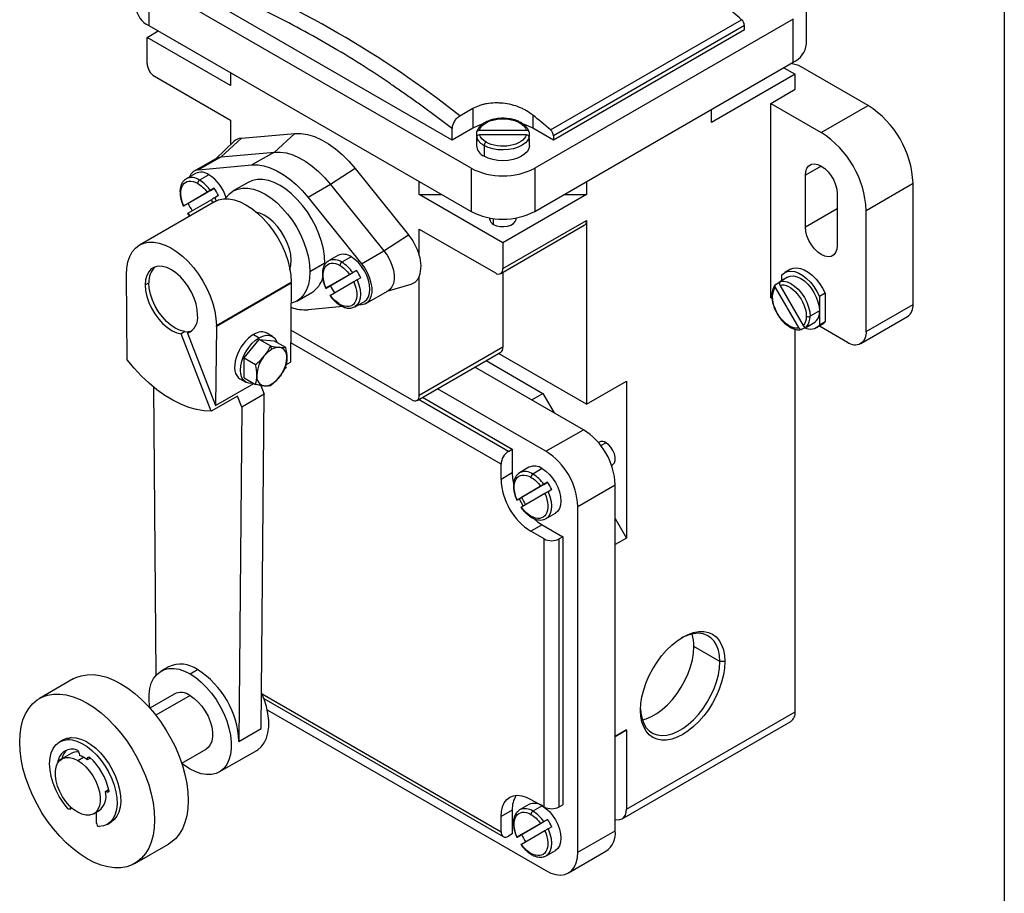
# Model space of a CAD drawing. Header units: millimetres. Extents: x 22 to 956, y 22 to 733.
# Tile 8 of 9: x 770 to 956, y 475 to 640. Entities that reach past the tile are written whole.
import ezdxf

# ---------------------------------------------------------------- set-up
doc = ezdxf.new("R2010")
doc.units = ezdxf.units.MM
doc.header["$LTSCALE"] = 3.5
doc.layers.add('TEXT', color=140, linetype='Continuous', lineweight=25)

msp = doc.modelspace()

# ---------------------------------------------------------------- linework, layer by layer
for p, q in [((855.012, 612.129), (794.2, 647.235)), ((794.2, 647.235), (794.2, 639.069)), ((851.476, 617.436), (803.393, 645.194)), ((918.312, 635.6), (918.312, 643.765)), ((915.823, 640.295), (867.032, 612.129)), ((870.026, 619.359), (906.088, 640.178)), ((915.823, 632.13), (915.823, 640.295)), ((793.847, 636.823), (795.969, 638.048)), ((794.2, 639.069), (855.012, 603.964)), ((906.63, 639.071), (870.568, 618.252)), ((906.63, 638.254), (870.568, 617.436)), ((906.63, 638.254), (906.63, 639.071)), ((793.847, 631.931), (793.847, 636.823)), ((809.625, 627.715), (793.847, 636.823)), ((799.805, 635.834), (799.857, 635.803)), ((799.857, 635.803), (799.857, 635.804)), ((799.857, 635.803), (799.911, 635.772)), ((867.032, 603.964), (915.823, 632.13)), ((809.625, 630.165), (809.625, 627.715)), ((914.054, 631.109), (916.176, 629.884)), ((916.883, 631.516), (915.397, 631.884)), ((929.965, 623.964), (916.883, 631.516)), ((795.261, 629.482), (809.625, 621.19)), ((916.176, 629.884), (900.398, 620.775)), ((910.112, 628.833), (910.218, 628.895)), ((916.176, 627.026), (916.176, 629.884)), ((911.58, 624.373), (916.176, 627.026)), ((852.89, 622.007), (855.365, 623.435)), ((855.365, 623.435), (855.365, 619.681)), ((900.398, 620.775), (900.398, 623.225)), ((911.58, 587.628), (911.58, 624.373)), ((911.58, 624.373), (921.126, 618.862)), ((921.126, 618.862), (929.965, 623.964)), ((809.625, 621.19), (809.625, 616.569)), ((866.679, 622.171), (866.679, 619.681)), ((855.365, 619.681), (851.476, 617.436)), ((851.476, 617.436), (851.476, 619.533)), ((856.594, 619.327), (865.45, 619.327)), ((870.568, 617.436), (866.679, 619.681)), ((810.255, 617.162), (806.82, 613.922)), ((811.648, 617.776), (807.812, 614.279)), ((811.648, 617.776), (821.725, 618.677)), ((821.725, 618.677), (817.888, 615.18)), ((856.022, 617.64), (856.022, 616.415)), ((856.086, 618.102), (856.086, 618.918)), ((856.086, 617.995), (856.086, 617.178)), ((865.45, 618.403), (856.594, 618.403)), ((865.958, 618.918), (865.958, 618.102)), ((865.958, 617.178), (865.958, 617.995)), ((866.022, 616.415), (866.022, 617.64)), ((870.568, 618.252), (870.568, 617.436)), ((857.486, 616.416), (857.486, 614.374)), ((807.007, 614.031), (802.764, 611.581)), ((807.812, 614.279), (803.57, 611.83)), ((807.812, 614.279), (817.888, 615.18)), ((817.888, 615.18), (813.646, 612.731)), ((803.57, 611.83), (813.646, 612.731)), ((833.144, 612.085), (828.495, 609.057)), ((833.144, 612.085), (843.221, 599.55)), ((855.012, 612.129), (855.012, 603.964)), ((867.032, 612.129), (867.032, 603.964)), ((921.127, 612.533), (918.121, 610.798)), ((803.014, 611.148), (801.247, 610.128)), ((805.514, 610.901), (803.746, 609.88)), ((918.121, 601), (918.121, 610.798)), ((806.521, 608.324), (801.586, 605.473)), ((805.814, 607.915), (806.521, 608.324)), ((812.95, 609.455), (810.121, 607.822)), ((828.495, 609.057), (824.252, 606.608)), ((828.495, 609.057), (838.571, 596.522)), ((845.244, 607.152), (845.244, 609.603)), ((876.8, 609.603), (876.8, 607.152)), ((929.611, 604.165), (938.45, 609.267)), ((938.45, 586.404), (938.45, 609.267)), ((800.779, 605.008), (805.207, 607.565)), ((806.007, 606.179), (801.579, 603.622)), ((806.007, 606.179), (806.222, 605.571)), ((807.321, 606.938), (806.614, 606.53)), ((806.614, 606.53), (806.863, 605.927)), ((824.252, 606.608), (834.329, 594.073)), ((861.022, 598.044), (845.244, 607.152)), ((845.244, 607.152), (849.488, 607.152)), ((876.8, 607.152), (861.022, 598.044)), ((872.556, 607.152), (876.8, 607.152)), ((924.131, 607.328), (924.131, 597.53)), ((806.586, 605.781), (792.444, 597.617)), ((800.701, 604.963), (800.75, 604.867)), ((801.586, 605.473), (800.879, 605.065)), ((924.131, 604.469), (918.121, 601)), ((929.611, 581.302), (929.611, 604.165)), ((802.004, 603.136), (801.579, 603.622)), ((858.522, 602.744), (858.522, 602.534)), ((859.254, 601.514), (859.254, 602.634)), ((861.022, 593.152), (876.8, 602.26)), ((863.522, 602.534), (863.522, 602.744)), ((876.8, 602.26), (876.8, 567.557)), ((845.244, 600.627), (859.608, 592.335)), ((845.244, 595.672), (845.244, 600.627)), ((860.608, 592.236), (876.386, 601.345)), ((838.571, 596.522), (843.221, 599.55)), ((861.022, 598.044), (861.022, 593.152)), ((829.884, 595.637), (828.117, 594.616)), ((832.384, 595.389), (830.616, 594.369)), ((834.329, 594.073), (838.571, 596.522)), ((827.434, 594.164), (824.606, 592.531)), ((827.432, 593.926), (827.434, 594.164)), ((915.298, 593.029), (914.237, 592.417)), ((790.097, 575.924), (789.958, 592.024)), ((827.649, 589.496), (832.077, 592.053)), ((833.391, 592.812), (828.456, 589.962)), ((832.684, 592.404), (833.391, 592.812)), ((834.191, 591.426), (833.484, 591.018)), ((845.244, 569.19), (845.244, 591.687)), ((861.022, 592.475), (861.022, 578.299)), ((914.109, 591.114), (913.401, 590.706)), ((914.737, 591.551), (913.677, 590.939)), ((913.701, 590.953), (913.701, 591.97)), ((793.493, 590.082), (794.2, 590.49)), ((806.928, 582.424), (821.07, 590.588)), ((821.07, 590.392), (806.928, 582.228)), ((821.07, 590.392), (820.94, 575.487)), ((827.571, 589.451), (827.62, 589.356)), ((828.456, 589.962), (827.749, 589.554)), ((832.877, 590.668), (828.449, 588.11)), ((839.189, 588.884), (843.713, 590.238)), ((916.93, 581.93), (912.501, 589.6)), ((912.601, 590.244), (913.309, 590.652)), ((913.301, 590.062), (917.73, 582.392)), ((822.12, 587.037), (824.949, 588.67)), ((835.134, 586.543), (839.377, 588.992)), ((911.58, 587.628), (911.829, 587.485)), ((921.833, 588.5), (920.772, 587.888)), ((920.772, 587.888), (920.772, 585.18)), ((921.833, 588.5), (921.833, 583.084)), ((830.802, 585.979), (824.252, 585.393)), ((832.849, 585.855), (833.116, 585.955)), ((833.116, 585.956), (832.893, 585.848)), ((833.116, 585.956), (834.884, 586.976)), ((834.329, 586.294), (833.589, 586.228)), ((929.611, 581.302), (938.45, 586.404)), ((920.772, 585.18), (919.005, 584.159)), ((920.772, 585.18), (920.772, 582.472)), ((928.576, 579.013), (937.414, 584.115)), ((806.928, 582.228), (806.798, 567.323)), ((918.244, 582.103), (917.537, 581.695)), ((918.337, 582.157), (919.044, 582.565)), ((918.676, 582.278), (919.737, 582.89)), ((920.237, 582.024), (921.297, 582.637)), ((920.762, 582.328), (926.076, 579.26)), ((921.833, 583.084), (920.772, 582.472)), ((800.987, 581.264), (800.28, 580.856)), ((805.955, 566.231), (800.28, 580.856)), ((802.212, 581.374), (801.505, 580.966)), ((801.505, 580.966), (806.798, 567.323)), ((802.278, 581.397), (802.212, 581.374)), ((813.95, 580.72), (815.008, 580.11)), ((817.508, 580.357), (816.44, 580.974)), ((843.83, 568.374), (820.993, 581.557)), ((916.176, 509.444), (916.176, 581.701)), ((812.18, 576.28), (815.008, 579.798)), ((817.141, 578.567), (815.008, 579.798)), ((815.008, 579.798), (817.837, 579.545)), ((817.393, 577.916), (817.141, 578.567)), ((817.837, 579.545), (819.969, 578.314)), ((860.668, 556.198), (820.972, 579.114)), ((861.022, 578.299), (845.244, 569.19)), ((812.18, 576.28), (814.312, 575.049)), ((812.18, 572.508), (812.18, 576.28)), ((844.83, 568.275), (860.608, 577.383)), ((876.8, 567.557), (860.193, 577.144)), ((820.097, 574.395), (819.801, 574.224)), ((819.995, 574.658), (820.097, 574.395)), ((820.067, 574.983), (820.94, 575.487)), ((876.225, 562.73), (855.725, 574.564)), ((857.849, 575.791), (868.578, 569.597)), ((812.18, 572.508), (814.312, 571.277)), ((795.584, 516.416), (795.116, 570.762)), ((806.798, 567.323), (813.98, 571.469)), ((811.39, 572.342), (812.508, 571.697)), ((815.32, 571.092), (815.963, 569.435)), ((817.141, 571.024), (817.393, 571.384)), ((876.8, 567.557), (884.356, 571.92)), ((884.356, 571.92), (884.356, 542.268)), ((810.904, 569.088), (805.955, 566.231)), ((811.72, 566.986), (810.904, 569.088)), ((815.963, 569.435), (811.72, 566.986)), ((815.413, 506.297), (815.963, 569.435)), ((845.825, 568.849), (862.79, 559.056)), ((869.154, 558.648), (848.654, 570.482)), ((866.454, 568.37), (868.578, 569.597)), ((868.578, 569.597), (870.702, 565.918)), ((811.72, 566.986), (811.171, 503.848)), ((862.083, 558.647), (845.118, 568.441)), ((869.154, 558.648), (876.225, 562.73)), ((879.218, 560.404), (879.037, 560.3)), ((879.498, 559.72), (880.467, 560.28)), ((862.083, 558.647), (862.79, 559.056)), ((862.79, 559.056), (862.79, 554.565)), ((860.668, 553.34), (860.668, 556.198)), ((881.537, 555.969), (881.717, 556.073)), ((862.79, 554.565), (860.668, 553.34)), ((864.179, 554.609), (863.978, 554.425)), ((865.947, 555.629), (864.179, 554.609)), ((868.447, 555.382), (866.679, 554.361)), ((863.711, 549.489), (868.139, 552.046)), ((869.454, 552.805), (864.518, 549.955)), ((868.747, 552.396), (869.454, 552.805)), ((875.164, 548.238), (882.235, 552.32)), ((882.235, 486.996), (882.235, 552.32)), ((868.939, 550.66), (864.511, 548.103)), ((870.254, 551.419), (869.547, 551.011)), ((864.518, 549.955), (863.811, 549.546)), ((869.179, 545.948), (870.946, 546.969)), ((875.164, 482.914), (875.164, 548.238)), ((868.447, 544.767), (866.325, 543.542)), ((868.447, 544.767), (872.336, 542.522)), ((882.235, 545.942), (884.356, 542.268)), ((868.8, 542.113), (866.325, 543.542)), ((868.8, 491.488), (868.8, 542.113)), ((872.336, 542.522), (871.629, 542.113)), ((871.629, 491.488), (871.629, 542.113)), ((872.336, 542.522), (872.336, 491.896)), ((884.356, 542.268), (882.235, 541.043)), ((901.971, 518.938), (897.061, 521.772)), ((902.918, 518.938), (901.971, 518.938)), ((797.893, 517.954), (796.479, 517.138)), ((801.979, 516.593), (803.393, 517.41)), ((779.898, 515.648), (773.534, 511.974)), ((798.979, 512.808), (794.383, 510.155)), ((801.979, 512.51), (795.523, 508.784)), ((815.57, 512.827), (860.668, 486.792)), ((815.915, 511.951), (861.083, 485.876)), ((816.533, 509.821), (869.154, 479.444)), ((884.356, 491.075), (916.176, 509.444)), ((883.528, 489.243), (915.348, 507.613)), ((811.171, 503.848), (815.413, 506.297)), ((882.235, 504.804), (884.356, 506.029)), ((884.356, 506.029), (882.235, 504.804)), ((884.356, 506.029), (884.356, 491.075)), ((778.033, 504.18), (777.326, 503.772)), ((779.538, 504.599), (778.831, 504.191)), ((800.383, 499.762), (804.978, 502.415)), ((807.478, 498.085), (814.549, 502.167)), ((777.739, 500.576), (777.032, 500.167)), ((777.739, 500.576), (777.732, 500.542)), ((779.533, 501.582), (777.766, 500.561)), ((780.765, 500.264), (781.826, 500.877)), ((781.03, 501.648), (781.089, 501.228)), ((782.563, 500.377), (782.622, 500.729)), ((783.153, 500.718), (782.563, 500.377)), ((782.909, 500.895), (782.622, 500.729)), ((786.004, 494.416), (786.595, 494.757)), ((786.339, 494.291), (786.004, 494.416)), ((786.339, 494.291), (786.626, 494.457)), ((866.325, 492.917), (868.8, 491.488)), ((779.248, 491.053), (779.648, 491.284)), ((779.351, 491.562), (779.351, 491.282)), ((779.534, 491.388), (779.351, 491.282)), ((783.765, 490.169), (784.826, 490.781)), ((862.79, 490.875), (860.668, 489.65)), ((862.79, 490.875), (862.79, 486.384)), ((864.179, 490.919), (863.978, 490.735)), ((865.947, 491.939), (864.179, 490.919)), ((868.447, 491.692), (866.679, 490.671)), ((871.629, 491.488), (872.336, 491.896)), ((784.301, 488.425), (784.301, 490.478)), ((860.668, 486.792), (860.668, 489.65)), ((869.454, 489.114), (864.518, 486.264)), ((868.747, 488.706), (869.454, 489.114)), ((786.326, 488.183), (787.033, 488.591)), ((863.711, 485.798), (868.139, 488.356)), ((870.254, 487.729), (869.547, 487.321)), ((875.164, 482.914), (882.235, 486.996)), ((862.79, 486.384), (862.083, 485.975)), ((864.518, 486.264), (863.811, 485.856)), ((868.939, 486.97), (864.511, 484.413)), ((791.532, 480.797), (797.896, 484.471)), ((869.179, 482.258), (870.946, 483.279)), ((873.403, 479.023), (880.474, 483.105))]:
    msp.add_line(p, q)
at = {"flags": 128}
for points in [[(857.123, 620.448), (856.32, 620.152), (855.365, 619.681)], [(866.679, 619.681), (865.724, 620.152), (864.908, 620.452)], [(821.725, 618.677), (822.911, 618.68), (824.159, 618.485), (825.451, 618.092), (826.77, 617.509), (828.098, 616.742), (829.417, 615.803), (830.71, 614.703), (831.958, 613.458), (833.144, 612.085)], [(865.958, 617.995), (865.701, 617.439), (865.259, 616.924), (864.648, 616.469), (863.893, 616.094), (863.025, 615.812), (862.077, 615.635), (861.087, 615.57), (860.094, 615.62), (859.139, 615.783), (858.258, 616.051), (857.486, 616.416)], [(866.022, 616.415), (865.926, 615.852), (865.641, 615.311), (865.179, 614.812), (864.558, 614.374), (863.8, 614.015), (862.935, 613.749), (861.997, 613.584), (861.022, 613.529), (860.047, 613.584), (859.109, 613.749), (858.244, 614.015), (857.486, 614.374)], [(807.007, 614.031), (807.21, 614.132), (807.812, 614.279)], [(817.888, 615.18), (818.991, 615.183), (820.15, 615.001), (821.35, 614.637), (822.575, 614.095), (823.808, 613.383), (825.034, 612.51), (826.234, 611.489), (827.393, 610.333), (828.495, 609.057)], [(813.646, 612.731), (814.748, 612.734), (815.907, 612.552), (817.107, 612.187), (818.332, 611.646), (819.566, 610.934), (820.791, 610.061), (821.991, 609.04), (823.15, 607.883), (824.252, 606.608)], [(918.121, 610.798), (918.196, 611.527), (918.418, 612.132), (918.776, 612.583), (919.252, 612.858), (919.822, 612.943), (920.457, 612.833), (921.126, 612.534), (921.795, 612.061), (922.43, 611.437), (923, 610.695), (923.476, 609.871), (923.834, 609.006), (924.056, 608.144), (924.131, 607.328)], [(801.122, 610.048), (801.214, 610.109), (801.247, 610.128)], [(827.434, 594.164), (827.362, 595.485), (827.145, 596.867), (826.788, 598.286), (826.298, 599.719), (825.681, 601.141), (824.949, 602.527), (824.115, 603.854), (823.192, 605.099), (822.196, 606.24), (821.145, 607.259), (820.057, 608.137), (818.949, 608.861), (817.842, 609.416), (816.753, 609.795), (815.702, 609.989), (814.706, 609.997), (813.784, 609.818), (812.95, 609.455)], [(808.62, 606.34), (808.772, 606.571), (809.389, 607.281), (810.121, 607.822), (810.955, 608.185), (811.878, 608.364), (812.874, 608.357), (813.925, 608.162), (815.013, 607.783), (816.121, 607.228), (817.228, 606.505), (818.317, 605.626), (819.368, 604.607), (820.363, 603.466), (821.286, 602.221), (822.121, 600.894), (822.853, 599.508), (823.469, 598.086), (823.96, 596.654), (824.317, 595.234), (824.533, 593.852), (824.606, 592.531)], [(806.586, 605.781), (807.353, 606.123), (808.269, 606.316), (809.26, 606.323), (810.307, 606.142), (811.394, 605.778), (812.5, 605.235), (813.609, 604.525), (814.699, 603.657), (815.754, 602.649), (816.754, 601.516), (817.683, 600.278), (818.525, 598.957), (819.265, 597.575), (819.891, 596.155), (820.392, 594.722), (820.759, 593.3), (820.986, 591.914), (821.07, 590.588)], [(820.829, 592.949), (821.02, 593.785), (821.068, 594.752), (820.966, 595.8), (820.717, 596.897), (820.328, 598.011), (819.811, 599.108), (819.183, 600.153), (818.461, 601.115), (817.668, 601.966), (816.828, 602.678), (815.966, 603.231), (815.11, 603.608), (814.595, 603.748)], [(859.254, 601.514), (859.824, 601.267), (860.491, 601.124), (861.2, 601.095), (861.896, 601.182), (862.52, 601.379), (863.023, 601.669), (863.364, 602.03), (863.516, 602.431), (863.522, 602.534)], [(924.131, 597.53), (924.056, 596.801), (923.834, 596.196), (923.476, 595.745), (923, 595.47), (922.43, 595.385), (921.795, 595.495), (921.126, 595.795), (920.457, 596.268), (919.822, 596.891), (919.252, 597.633), (918.776, 598.458), (918.418, 599.322), (918.196, 600.184), (918.121, 601)], [(789.958, 592.024), (790.02, 593.269), (790.225, 594.41), (790.572, 595.427), (791.052, 596.305), (791.66, 597.027), (792.383, 597.581), (793.21, 597.959), (794.127, 598.152), (795.118, 598.159), (796.165, 597.978), (797.251, 597.614), (798.358, 597.071), (799.466, 596.36), (800.557, 595.493), (801.612, 594.485), (802.612, 593.352), (803.541, 592.114), (804.383, 590.793), (805.123, 589.41), (805.749, 587.991), (806.25, 586.558), (806.617, 585.136), (806.844, 583.75), (806.928, 582.424)], [(834.884, 586.976), (834.884, 586.976), (835.324, 587.341), (835.651, 587.858), (835.852, 588.508), (835.92, 589.265), (835.852, 590.101), (835.651, 590.983), (835.324, 591.877), (834.884, 592.75), (834.348, 593.567), (833.737, 594.297), (833.074, 594.912), (832.384, 595.389)], [(838.571, 596.522), (839.174, 595.679), (839.684, 594.767), (840.084, 593.818), (840.358, 592.867), (840.498, 591.947), (840.498, 591.094), (840.358, 590.336), (840.084, 589.702), (839.684, 589.215), (839.377, 588.992)], [(803.393, 584.367), (803.318, 585.403), (803.094, 586.494), (802.73, 587.608), (802.235, 588.709), (801.625, 589.766), (800.918, 590.746), (800.136, 591.618), (799.303, 592.357), (798.443, 592.94), (797.584, 593.349), (796.75, 593.573), (795.968, 593.603), (795.261, 593.44), (794.651, 593.087), (794.156, 592.557), (793.792, 591.864), (793.568, 591.031), (793.493, 590.082)], [(827.992, 594.536), (828.084, 594.597), (828.117, 594.616)], [(834.329, 594.073), (834.931, 593.23), (835.441, 592.318), (835.841, 591.369), (836.116, 590.417), (836.256, 589.498), (836.256, 588.644), (836.116, 587.887), (835.841, 587.253), (835.441, 586.765), (834.931, 586.442), (834.329, 586.294)], [(915.298, 593.029), (915.809, 593.237), (916.461, 593.31), (917.171, 593.207), (917.918, 592.932), (918.677, 592.494), (919.424, 591.906), (920.135, 591.189), (920.786, 590.364), (921.359, 589.458), (921.833, 588.5)], [(824.606, 592.531), (824.533, 591.294), (824.317, 590.162), (823.96, 589.154), (823.469, 588.288), (822.853, 587.578), (822.121, 587.037), (821.286, 586.674), (821.037, 586.605)], [(913.701, 591.97), (914.176, 592.38), (914.748, 592.625), (915.4, 592.697), (916.111, 592.594), (916.858, 592.319), (917.616, 591.881), (918.363, 591.294), (919.074, 590.576), (919.726, 589.752), (920.298, 588.846), (920.772, 587.888)], [(914.737, 591.551), (915.273, 591.749), (915.884, 591.774), (916.547, 591.623), (917.237, 591.303), (917.927, 590.827), (918.59, 590.212), (919.201, 589.481), (919.737, 588.664), (920.177, 587.792), (920.503, 586.897), (920.705, 586.015), (920.772, 585.18)], [(793.493, 590.082), (793.571, 589.028), (793.801, 587.918), (794.178, 586.787), (794.688, 585.669), (795.315, 584.6), (796.041, 583.613), (796.843, 582.739), (797.694, 582.007), (798.569, 581.437), (799.44, 581.05), (800.28, 580.856)], [(800.987, 581.264), (800.147, 581.458), (799.276, 581.846), (798.401, 582.415), (797.55, 583.147), (796.749, 584.021), (796.023, 585.008), (795.395, 586.077), (794.885, 587.195), (794.509, 588.327), (794.278, 589.437), (794.2, 590.49)], [(833.484, 591.018), (833.837, 590.11), (834.062, 589.209), (834.151, 588.351), (834.099, 587.57), (833.908, 586.897), (833.588, 586.358), (833.149, 585.975), (833.116, 585.956)], [(913.401, 590.706), (914.011, 590.761), (914.679, 590.636), (915.378, 590.334), (916.08, 589.869), (916.758, 589.258), (917.386, 588.525), (917.937, 587.7), (918.39, 586.815), (918.727, 585.906), (918.935, 585.009), (919.005, 584.159)], [(813.907, 571.512), (813.655, 571.474), (813.044, 571.498), (812.508, 571.697), (812.069, 572.062), (811.742, 572.579), (811.541, 573.229), (811.473, 573.986), (811.541, 574.822), (811.742, 575.704), (812.069, 576.598), (812.508, 577.471), (813.044, 578.288), (813.655, 579.018), (814.319, 579.633), (815.008, 580.11)], [(815.008, 580.11), (815.698, 580.429), (816.361, 580.58), (816.972, 580.556), (817.508, 580.357), (817.948, 579.992), (818.275, 579.475), (818.368, 579.239)], [(805.955, 566.231), (804.588, 566.289), (803.169, 566.526), (801.709, 566.941), (800.221, 567.53), (798.718, 568.288), (797.213, 569.208), (795.718, 570.282), (794.247, 571.502), (792.811, 572.857), (791.424, 574.335), (790.097, 575.924)], [(881.717, 556.073), (881.803, 556.13), (882.075, 556.462), (882.217, 556.938), (882.217, 557.519), (882.075, 558.158), (881.803, 558.804), (881.423, 559.404), (880.965, 559.91), (880.467, 560.28)], [(862.79, 554.565), (862.859, 553.503), (863.023, 552.574)], [(868.447, 555.382), (869.136, 554.905), (869.8, 554.29), (870.411, 553.56), (870.947, 552.743), (871.386, 551.87), (871.713, 550.976), (871.914, 550.094), (871.982, 549.258), (871.914, 548.501), (871.713, 547.851), (871.386, 547.334), (870.947, 546.969), (870.946, 546.969)], [(869.547, 551.011), (869.9, 550.103), (870.125, 549.202), (870.213, 548.344), (870.161, 547.563), (869.971, 546.889), (869.65, 546.35), (869.303, 546.028)], [(864.067, 549.694), (864.447, 548.989), (864.866, 548.308)], [(866.921, 545.89), (867.562, 545.358), (868.447, 544.767)], [(869.303, 546.028), (869.211, 545.968), (869.179, 545.948)], [(887.008, 509.753), (887.076, 510.991), (887.279, 512.287), (887.614, 513.618), (888.074, 514.961), (888.652, 516.294), (889.338, 517.594), (890.12, 518.837), (890.986, 520.004), (891.919, 521.075), (892.904, 522.03), (893.925, 522.853), (894.963, 523.531), (896.001, 524.052), (897.022, 524.407), (898.007, 524.589), (898.941, 524.597), (899.806, 524.429), (900.588, 524.088), (901.274, 523.581), (901.852, 522.915), (902.313, 522.103), (902.647, 521.159), (902.85, 520.097), (902.918, 518.938)], [(901.971, 518.938), (901.901, 520.074), (901.693, 521.108), (901.351, 522.022), (900.881, 522.797), (900.293, 523.421), (899.596, 523.88), (898.804, 524.167), (897.931, 524.276), (896.995, 524.205), (896.011, 523.956), (895, 523.532), (894.721, 523.388)], [(887.349, 507.919), (888.058, 508.116), (889.069, 508.539), (890.09, 509.129), (891.102, 509.873), (892.085, 510.759), (893.022, 511.769), (893.894, 512.886), (894.686, 514.087), (895.383, 515.351), (895.972, 516.654), (896.442, 517.972), (896.784, 519.281), (896.991, 520.555), (897.061, 521.772)], [(902.918, 518.938), (902.85, 517.699), (902.647, 516.404), (902.313, 515.073), (901.852, 513.729), (901.274, 512.396), (900.588, 511.097), (899.806, 509.853), (898.941, 508.686), (898.007, 507.616), (897.022, 506.661), (896.001, 505.837), (894.963, 505.159), (893.925, 504.638), (892.904, 504.284), (891.919, 504.101), (890.986, 504.094), (890.12, 504.262), (889.338, 504.602), (888.652, 505.11), (888.074, 505.775), (887.614, 506.587), (887.279, 507.532), (887.076, 508.593), (887.008, 509.753)], [(887.012, 510.033), (887.078, 509.164), (887.286, 508.129), (887.628, 507.216), (888.097, 506.44), (888.686, 505.817), (889.383, 505.357), (890.175, 505.07), (891.048, 504.961), (891.984, 505.032), (892.967, 505.282), (893.979, 505.705), (895, 506.295), (896.011, 507.039), (896.995, 507.925), (897.931, 508.935), (898.804, 510.052), (899.596, 511.253), (900.293, 512.517), (900.881, 513.82), (901.351, 515.138), (901.693, 516.447), (901.901, 517.721), (901.971, 518.938)], [(794.364, 510.177), (794.363, 510.18), (794.219, 511.478), (794.219, 512.704), (794.363, 513.835), (794.649, 514.85), (795.072, 515.73), (795.624, 516.459), (796.294, 517.024), (797.07, 517.412), (797.937, 517.619), (798.88, 517.638), (799.88, 517.472), (800.919, 517.121), (801.979, 516.593)], [(779.898, 515.648), (780.38, 515.899), (781.416, 516.269), (782.533, 516.462), (783.72, 516.475), (784.964, 516.308), (786.251, 515.964), (787.567, 515.445), (788.897, 514.757)], [(801.979, 516.593), (803.038, 515.898), (804.077, 515.049), (805.077, 514.061), (806.02, 512.953), (806.887, 511.745), (807.663, 510.46), (808.333, 509.123), (808.885, 507.757), (809.308, 506.388), (809.594, 505.042), (809.739, 503.744), (809.739, 502.518), (809.594, 501.387), (809.308, 500.372), (808.885, 499.492), (808.333, 498.763), (807.663, 498.199), (806.887, 497.81), (806.02, 497.604), (805.077, 497.584), (804.077, 497.751), (803.038, 498.101), (801.979, 498.629)], [(788.897, 514.757), (790.228, 513.909), (791.543, 512.908), (792.83, 511.767), (794.074, 510.498), (795.261, 509.114), (796.378, 507.631), (797.414, 506.065), (798.356, 504.434), (799.194, 502.754), (799.92, 501.045), (800.525, 499.325), (801.002, 497.613), (801.347, 495.928), (801.555, 494.288), (801.625, 492.712), (801.555, 491.216), (801.347, 489.816), (801.002, 488.53), (800.525, 487.369), (799.92, 486.347), (799.194, 485.476), (798.356, 484.764), (797.896, 484.471)], [(814.549, 502.167), (814.734, 502.281), (815.404, 502.845), (815.956, 503.574), (816.379, 504.454), (816.665, 505.469), (816.81, 506.601), (816.81, 507.826), (816.665, 509.124), (816.379, 510.47), (815.956, 511.839), (815.472, 513.053)], [(782.533, 481.688), (781.203, 482.536), (779.887, 483.537), (778.6, 484.678), (777.356, 485.947), (776.169, 487.331), (775.052, 488.814), (774.016, 490.38), (773.074, 492.011), (772.236, 493.691), (771.51, 495.4), (770.906, 497.12), (770.428, 498.832), (770.083, 500.517), (769.875, 502.157), (769.805, 503.733), (769.875, 505.229), (770.083, 506.629), (770.428, 507.916), (770.906, 509.076), (771.51, 510.098), (772.236, 510.969), (773.074, 511.681), (774.016, 512.225), (775.052, 512.595), (776.169, 512.788), (777.356, 512.801), (778.6, 512.635), (779.887, 512.29), (781.203, 511.771), (782.533, 511.083)], [(801.979, 512.51), (802.758, 511.977), (803.511, 511.295), (804.212, 510.487), (804.837, 509.582), (805.364, 508.609), (805.776, 507.603), (806.059, 506.596), (806.203, 505.624), (806.203, 504.72), (806.059, 503.915), (805.776, 503.235), (805.364, 502.704), (804.978, 502.415)], [(782.533, 511.083), (783.864, 510.235), (785.179, 509.234), (786.466, 508.093), (787.71, 506.824), (788.897, 505.44), (790.014, 503.957), (791.05, 502.392), (791.992, 500.76), (792.83, 499.08), (793.556, 497.371), (794.161, 495.651), (794.638, 493.939), (794.983, 492.254), (795.191, 490.615), (795.261, 489.038), (795.191, 487.542), (794.983, 486.143), (794.638, 484.856), (794.161, 483.695), (793.556, 482.673), (792.83, 481.802), (791.992, 481.091), (791.05, 480.547), (790.014, 480.176), (788.897, 479.983), (787.71, 479.97), (786.466, 480.137), (785.179, 480.481), (783.864, 481), (782.533, 481.688)], [(778.831, 491.222), (778.003, 492.309), (777.266, 493.483), (776.638, 494.717), (776.133, 495.98), (775.763, 497.244), (775.538, 498.477), (775.462, 499.651), (775.538, 500.738), (775.763, 501.711), (776.133, 502.548), (776.638, 503.228), (777.266, 503.736), (778.003, 504.06), (778.831, 504.191)], [(778.033, 504.18), (778.71, 504.468), (779.538, 504.599)], [(778.831, 504.191), (779.702, 504.131), (780.619, 503.89), (781.564, 503.471), (782.515, 502.885), (783.45, 502.145), (784.349, 501.268), (785.192, 500.272), (785.959, 499.18), (786.634, 498.016), (787.202, 496.807), (787.649, 495.58), (787.967, 494.361), (788.147, 493.178), (788.186, 492.058), (788.083, 491.026), (787.841, 490.104), (787.464, 489.313), (786.961, 488.672), (786.343, 488.193), (785.624, 487.888), (784.821, 487.764)], [(779.538, 504.599), (780.409, 504.539), (781.326, 504.298), (782.271, 503.879), (783.222, 503.294), (784.157, 502.554), (785.056, 501.676), (785.899, 500.68), (786.666, 499.588), (787.341, 498.424), (787.909, 497.215), (788.356, 495.988), (788.674, 494.769), (788.854, 493.587), (788.893, 492.467), (788.791, 491.434), (788.548, 490.512), (788.171, 489.722), (787.668, 489.08), (787.05, 488.601), (787.033, 488.591)], [(780.765, 490.466), (779.986, 490.999), (779.233, 491.681), (778.532, 492.489), (777.907, 493.395), (777.38, 494.367), (776.967, 495.374), (776.685, 496.38), (776.541, 497.352), (776.541, 498.256), (776.685, 499.062), (776.967, 499.741), (777.38, 500.272), (777.907, 500.636), (778.532, 500.82), (779.233, 500.818), (779.986, 500.631), (780.765, 500.264)], [(780.765, 500.264), (781.545, 499.731), (782.298, 499.049), (782.999, 498.241), (783.624, 497.336), (784.151, 496.363), (784.563, 495.356), (784.846, 494.35), (784.99, 493.378), (784.99, 492.474), (784.846, 491.669), (784.563, 490.989), (784.151, 490.458), (783.624, 490.094), (782.999, 489.91), (782.298, 489.912), (781.545, 490.099), (780.765, 490.466)], [(782.622, 500.729), (782.642, 500.799), (782.675, 500.853), (782.722, 500.892), (782.778, 500.911), (782.843, 500.912), (782.913, 500.893), (782.986, 500.856), (783.058, 500.802)], [(801.979, 498.629), (800.919, 499.324), (800.368, 499.754)], [(786.62, 494.632), (786.631, 494.543), (786.627, 494.462), (786.608, 494.392), (786.575, 494.336), (786.529, 494.297), (786.473, 494.276), (786.409, 494.274), (786.339, 494.291)], [(860.668, 489.65), (860.738, 490.632), (860.945, 491.509), (861.285, 492.26), (861.749, 492.866), (862.325, 493.312), (863, 493.589), (863.757, 493.687), (864.577, 493.606), (865.44, 493.347), (866.325, 492.917)], [(779.351, 491.282), (779.339, 491.185), (779.305, 491.107), (779.251, 491.055), (779.179, 491.031), (779.096, 491.037), (779.007, 491.073), (778.916, 491.136), (778.831, 491.222)], [(868.447, 491.692), (869.136, 491.215), (869.8, 490.6), (870.411, 489.87), (870.947, 489.053), (871.386, 488.18), (871.713, 487.286), (871.914, 486.404), (871.982, 485.568), (871.914, 484.811), (871.713, 484.161), (871.386, 483.644), (870.947, 483.279), (870.946, 483.279)], [(882.235, 489.137), (882.61, 489.065), (883.099, 489.085), (883.528, 489.244), (883.88, 489.535), (884.141, 489.949), (884.302, 490.469), (884.356, 491.075)], [(869.547, 487.321), (869.9, 486.413), (870.125, 485.512), (870.213, 484.654), (870.161, 483.873), (869.971, 483.199), (869.65, 482.66), (869.303, 482.338)], [(869.154, 479.444), (870.094, 478.986), (871.011, 478.711), (871.882, 478.625), (872.687, 478.73), (873.404, 479.023), (874.016, 479.497), (874.509, 480.142), (874.87, 480.939), (875.09, 481.871), (875.164, 482.914)], [(869.303, 482.338), (869.211, 482.277), (869.179, 482.258)]]:
    msp.add_lwpolyline(points, dxfattribs=at)
for centre, radius, start, end in [((735.23, 473.717), 189.298, 51.56998, 68.4354), ((796.025, 643.007), 4.34, 186.18746, 245.13268), ((741.751, 447.94), 252.907, 49.4739, 50.46426), ((905.065, 638.991), 1.567, 2.93412, 49.23951), ((914.095, 635.998), 4.237, 294.07431, 354.60555), ((796.917, 632.071), 3.074, 182.60548, 237.39452), ((920.028, 608.429), 18.442, 2.60548, 57.39452), ((705.688, 427.122), 252.907, 49.4739, 50.46426), ((864.35, 620.497), 0.252, 65.70698, 125.61635), ((869.003, 618.172), 1.567, 2.93412, 49.23951), ((811.826, 615.485), 2.298, 94.42581, 133.12189), ((857.713, 617.64), 1.691, 164.15274, 195.84726), ((858.749, 618.945), 2.827, 199.64484, 243.47316), ((864.331, 617.64), 1.691, 344.15274, 15.84726), ((911.189, 603.327), 18.442, 2.60548, 57.39452), ((858.524, 616.665), 2.515, 185.6948, 245.62534), ((858.254, 616.381), 0.768, 122.60548, 177.39452), ((803.765, 609.834), 2.006, 95.58858, 160.99787), ((861.022, 623.622), 12.969, 242.39104, 297.60896), ((802.283, 607.844), 2.508, 54.29144, 114.3981), ((804.049, 608.856), 2.515, 54.38242, 114.30712), ((804.16, 609.233), 0.768, 122.60548, 177.39452), ((800.197, 604.075), 6.805, 34.36468, 58.56153), ((801.335, 604.39), 7.737, 16.25836, 57.30273), ((799.491, 603.341), 8.616, 24.67264, 35.32736), ((809.415, 609.07), 8.616, 204.67264, 215.32736), ((861.022, 615.456), 12.969, 242.39104, 297.60896), ((859.753, 602.644), 1.236, 185.11548, 246.20466), ((875.849, 602.139), 0.959, 304.05635, 7.25583), ((834.487, 592.527), 11.207, 16.29536, 38.80433), ((829.153, 592.332), 2.508, 54.29144, 114.3981), ((830.92, 593.345), 2.515, 54.38242, 114.30712), ((839.411, 593.679), 6.164, 341.14391, 18.85609), ((797.96, 590.773), 3.77, 134.55423, 184.31002), ((831.03, 593.721), 0.768, 122.60548, 177.39452), ((827.067, 588.563), 6.805, 34.36468, 58.56153), ((860.16, 593.012), 0.873, 230.79671, 9.21404), ((822.438, 592.738), 4.781, 301.6809, 343.84934), ((826.361, 587.829), 8.616, 24.67264, 35.32736), ((842.993, 592.533), 2.405, 287.42655, 339.41434), ((914.522, 589.473), 1.692, 104.16064, 135.85011), ((809.756, 590.49), 11.315, 359.50382, 0.49618), ((836.285, 593.559), 8.616, 204.67264, 215.32736), ((912.026, 588.054), 0.24, 184.0445, 247.26216), ((823.717, 593.202), 7.827, 249.92583, 273.92177), ((830.501, 586.377), 0.24, 172.74283, 235.95703), ((936, 586.134), 2.465, 305.01333, 6.29885), ((800.14, 583.948), 3.28, 294.59348, 7.3392), ((918.651, 584.842), 0.769, 242.60967, 297.39033), ((916.182, 583.988), 2.828, 319.6457, 3.46908), ((918.394, 584.877), 2.398, 304.05635, 7.25583), ((795.614, 582.326), 11.315, 359.50382, 0.49618), ((919.019, 584.212), 2.471, 245.62391, 315.21866), ((917.83, 583.743), 1.692, 284.16064, 315.85011), ((920.264, 584.42), 2.061, 300.10062, 319.59024), ((801.353, 584.078), 2.838, 262.5964, 287.62264), ((927.456, 580.952), 2.184, 230.79671, 9.21404), ((818.707, 575.843), 2.454, 87.64224, 122.34928), ((818.486, 576.566), 1.759, 350.74812, 79.45322), ((860.071, 578.178), 0.959, 304.05635, 7.25583), ((820.698, 572.734), 6.14, 140.22793, 177.36071), ((820.083, 573.458), 5.207, 121.1059, 142.02127), ((814.089, 576.566), 6.14, 320.22793, 357.36071), ((816.301, 572.734), 1.759, 170.74812, 259.45322), ((814.704, 575.842), 5.207, 301.1059, 322.02127), ((816.08, 573.457), 2.454, 267.64224, 302.34928), ((844.382, 569.051), 0.873, 230.79671, 9.21404), ((869.279, 551.78), 12.967, 2.38686, 57.61314), ((879.738, 559.283), 1.236, 53.8034, 114.88614), ((863.739, 556.058), 3.074, 122.60548, 177.39452), ((862.208, 547.698), 12.967, 2.38686, 57.61314), ((866.982, 553.337), 2.515, 54.38242, 114.30712), ((865.065, 553.092), 1.756, 120.27882, 143.51506), ((865.215, 552.325), 2.508, 54.29144, 114.3981), ((867.093, 553.714), 0.768, 122.60548, 177.39452), ((863.13, 548.556), 6.805, 34.36468, 58.56153), ((872.862, 553.848), 12.205, 182.38686, 237.61314), ((862.424, 547.822), 8.616, 24.67264, 35.32736), ((872.348, 553.551), 8.616, 204.67264, 215.32736), ((866.577, 546.376), 0.253, 174.4805, 233.15272), ((870.214, 544.843), 3.074, 242.60967, 297.39033), ((889.471, 521.9), 7.591, 359.03009, 17.25929), ((800.177, 512.977), 5.476, 54.04194, 114.6476), ((794.367, 503.222), 16.815, 2.13204, 57.53714), ((800.225, 510.093), 2.987, 54.03692, 114.65262), ((914.274, 509.202), 1.918, 304.05635, 7.25583), ((779.683, 499.69), 2.693, 70.22576, 169.78499), ((780.693, 499.945), 3.021, 131.34846, 167.94951), ((780.643, 499.555), 2.311, 81.7959, 118.70258), ((780.309, 501.556), 0.727, 7.30922, 66.92926), ((777.566, 500.064), 0.544, 169.04519, 199.67023), ((779.344, 496.614), 4.932, 59.78848, 69.27843), ((778.61, 495.342), 6.401, 51.863, 59.83762), ((775.396, 492.266), 11.471, 11.90842, 48.09158), ((782.544, 493.529), 3.572, 309.7031, 14.3728), ((867.577, 491.11), 4.793, 147.61571, 182.81391), ((865.065, 489.402), 1.756, 120.27882, 143.51506), ((865.215, 488.635), 2.508, 54.29144, 114.3981), ((866.982, 489.647), 2.515, 54.38242, 114.30712), ((870.214, 494.217), 3.074, 242.60967, 297.39033), ((867.093, 490.024), 0.768, 122.60548, 177.39452), ((863.13, 484.865), 6.805, 34.36468, 58.56153), ((862.424, 484.132), 8.616, 24.67264, 35.32736), ((784.969, 488.416), 0.668, 179.22462, 257.2029), ((878.09, 486.528), 4.172, 304.86125, 6.45093), ((861.531, 486.652), 0.873, 170.78596, 309.20329), ((872.348, 489.861), 8.616, 204.67264, 215.32736), ((866.577, 482.686), 0.253, 174.4805, 233.15272)]:
    msp.add_arc(centre, radius, start, end)
for start_param, end_param in [(0.7902188, 3.1464945), (0.0049019, 0.7902188)]:
    msp.add_ellipse((813.915, 576.658), major_axis=(2.537, 4.309), ratio=0.5715801, start_param=start_param, end_param=end_param)
for points, knots in [([(851.476, 619.533), (851.146, 619.789), (850.485, 620.302), (849.493, 621.061), (848.501, 621.813), (847.507, 622.557), (846.512, 623.293), (845.516, 624.022), (844.52, 624.743), (843.522, 625.456), (842.524, 626.162), (841.524, 626.86), (840.524, 627.55), (837.848, 629.374), (833.486, 632.219), (827.435, 635.863), (821.383, 639.206), (816.687, 641.565), (813.345, 643.132), (811.347, 644.035), (809.352, 644.903), (807.362, 645.736), (805.374, 646.536), (804.053, 647.039), (803.393, 647.291)], [0, 0, 0, 0, 0.0208045, 0.0416038, 0.0623989, 0.0831909, 0.1039808, 0.1247698, 0.1455589, 0.1663492, 0.1871418, 0.2079377, 0.2287379, 0.2495437, 0.3747682, 0.5000008, 0.6252254, 0.7504579, 0.7920615, 0.8336483, 0.875227, 0.9168061, 0.9583943, 1, 1, 1, 1]), ([(855.365, 623.435), (855.742, 623.653), (856.15, 623.838), (856.807, 624.068), (857.033, 624.137), (857.5, 624.259), (857.742, 624.311), (858.474, 624.441), (858.976, 624.491), (859.75, 624.514), (860.013, 624.512), (860.538, 624.491), (860.8, 624.471), (861.583, 624.384), (862.101, 624.292), (863.131, 624.034), (863.63, 623.872), (864.346, 623.583), (864.579, 623.478), (865.037, 623.254), (865.262, 623.134), (865.91, 622.754), (866.31, 622.475), (866.679, 622.171)], [0, 0, 0, 0, 0.125, 0.125, 0.1875, 0.1875, 0.25, 0.25, 0.375, 0.375, 0.4375, 0.4375, 0.5, 0.5, 0.625, 0.625, 0.75, 0.75, 0.8125, 0.8125, 0.875, 0.875, 1, 1, 1, 1]), ([(851.476, 619.533), (851.476, 619.641), (851.485, 619.753), (851.52, 619.984), (851.547, 620.104), (851.617, 620.345), (851.66, 620.464), (851.762, 620.703), (851.821, 620.822), (851.951, 621.051), (852.022, 621.161), (852.176, 621.372), (852.259, 621.472), (852.515, 621.745), (852.702, 621.898), (852.89, 622.007)], [0, 0, 0, 0, 0.125, 0.125, 0.25, 0.25, 0.375, 0.375, 0.5, 0.5, 0.625, 0.625, 0.75, 0.75, 1, 1, 1, 1]), ([(864.454, 620.727), (864.233, 620.841), (863.812, 621.061), (862.921, 621.35), (861.894, 621.536), (860.844, 621.567), (859.935, 621.496), (858.97, 621.315), (858.081, 621.001), (857.351, 620.599), (856.815, 620.182), (856.362, 619.667), (856.212, 619.272), (856.133, 619.066)], [0, 0, 0, 0, 0.0822452, 0.1568253, 0.2828273, 0.3787154, 0.4488685, 0.5383827, 0.6595205, 0.732317, 0.8132804, 0.9024862, 1, 1, 1, 1]), ([(856.594, 619.327), (856.891, 620.278), (858.08, 621.055), (861.276, 621.633), (863.02, 621.385), (864.204, 620.702)], [0, 0, 0, 0, 0.5, 0.5, 1, 1, 1, 1]), ([(856.086, 618.918), (856.086, 619.027), (856.142, 619.133), (856.33, 619.283), (856.461, 619.327), (856.594, 619.327)], [0, 0, 0, 0, 0.5, 0.5, 1, 1, 1, 1]), ([(865.94, 619.008), (865.938, 619.02), (865.911, 619.218), (865.709, 619.579), (865.35, 620.059), (864.918, 620.444), (864.583, 620.64), (864.445, 620.721)], [0, 0, 0, 0, 0.0167901, 0.28316744, 0.55132913, 0.81578855, 1, 1, 1, 1]), ([(865.45, 619.327), (865.583, 619.327), (865.714, 619.283), (865.902, 619.133), (865.958, 619.027), (865.958, 618.918)], [0, 0, 0, 0, 0.5, 0.5, 1, 1, 1, 1]), ([(856.594, 618.403), (856.461, 618.403), (856.33, 618.36), (856.142, 618.21), (856.086, 618.103), (856.086, 617.995)], [0, 0, 0, 0, 0.5, 0.5, 1, 1, 1, 1]), ([(865.45, 618.403), (865.153, 617.452), (863.964, 616.674), (860.768, 616.097), (859.024, 616.345), (857.84, 617.028)], [0, 0, 0, 0, 0.5, 0.5, 1, 1, 1, 1]), ([(865.958, 617.995), (865.958, 618.103), (865.902, 618.21), (865.714, 618.36), (865.583, 618.403), (865.45, 618.403)], [0, 0, 0, 0, 0.5, 0.5, 1, 1, 1, 1]), ([(800.779, 605.008), (800.104, 606.521), (800.025, 608.03), (801.122, 609.819), (802.209, 609.951), (803.393, 609.268)], [0, 0, 0, 0, 0.5, 0.5, 1, 1, 1, 1]), ([(801.107, 610.017), (800.994, 609.937), (800.728, 609.746), (800.426, 609.301), (800.194, 608.744), (800.073, 608.118), (800.053, 607.461), (800.123, 606.777), (800.262, 606.135), (800.452, 605.556), (800.588, 605.182), (800.686, 604.993), (800.701, 604.963)], [0, 0, 0, 0, 0.0915524, 0.2158112, 0.3409011, 0.4642645, 0.5838789, 0.6977775, 0.8160006, 0.9032745, 0.9846399, 1, 1, 1, 1]), ([(805.207, 607.565), (805.273, 607.603), (805.376, 607.663), (805.6, 607.792), (805.72, 607.861), (805.814, 607.915)], [0, 0, 0, 0, 0.5, 0.5, 1, 1, 1, 1]), ([(806.614, 606.53), (806.52, 606.476), (806.4, 606.406), (806.177, 606.277), (806.073, 606.218), (806.007, 606.179)], [0, 0, 0, 0, 0.5, 0.5, 1, 1, 1, 1]), ([(800.699, 604.962), (800.699, 604.962), (800.692, 604.957), (800.719, 604.973), (800.761, 604.998), (800.779, 605.008)], [0, 0, 0, 0, 0.0640007, 0.6132955, 1, 1, 1, 1]), ([(801.579, 603.622), (801.553, 603.607), (801.506, 603.58), (801.503, 603.578), (801.502, 603.578)], [0, 0, 0, 0, 0.5658981, 1, 1, 1, 1]), ([(801.503, 603.578), (801.527, 603.541), (801.619, 603.397), (801.753, 603.229), (801.864, 603.105), (801.893, 603.072)], [0, 0, 0, 0, 0.2066126, 0.7897882, 1, 1, 1, 1]), ([(827.649, 589.496), (826.974, 591.009), (826.895, 592.518), (827.992, 594.307), (829.079, 594.44), (830.263, 593.756)], [0, 0, 0, 0, 0.5, 0.5, 1, 1, 1, 1]), ([(827.977, 594.506), (827.864, 594.425), (827.598, 594.235), (827.296, 593.79), (827.064, 593.232), (826.943, 592.607), (826.923, 591.949), (826.993, 591.266), (827.132, 590.624), (827.322, 590.045), (827.459, 589.67), (827.556, 589.481), (827.571, 589.451)], [0, 0, 0, 0, 0.0915524, 0.2158112, 0.3409011, 0.4642645, 0.5838789, 0.6977775, 0.8160006, 0.9032745, 0.9846399, 1, 1, 1, 1]), ([(832.077, 592.053), (832.143, 592.092), (832.246, 592.151), (832.47, 592.28), (832.59, 592.349), (832.684, 592.404)], [0, 0, 0, 0, 0.5, 0.5, 1, 1, 1, 1]), ([(827.57, 589.45), (827.569, 589.45), (827.562, 589.446), (827.589, 589.461), (827.631, 589.486), (827.649, 589.496)], [0, 0, 0, 0, 0.0640007, 0.6132955, 1, 1, 1, 1]), ([(832.877, 590.668), (833.552, 589.155), (833.631, 587.645), (832.533, 585.856), (831.447, 585.724), (830.263, 586.407)], [0, 0, 0, 0, 0.5, 0.5, 1, 1, 1, 1]), ([(833.484, 591.018), (833.39, 590.964), (833.27, 590.895), (833.047, 590.765), (832.943, 590.706), (832.877, 590.668)], [0, 0, 0, 0, 0.5, 0.5, 1, 1, 1, 1]), ([(912.532, 590.183), (912.523, 590.176), (912.365, 590.053), (912.153, 589.698), (911.917, 589.147), (911.8, 588.581), (911.798, 588.192), (911.797, 588.032)], [0, 0, 0, 0, 0.0167262, 0.2831098, 0.5512754, 0.8157395, 1, 1, 1, 1]), ([(912.501, 589.6), (912.435, 589.715), (912.407, 589.85), (912.443, 590.088), (912.507, 590.189), (912.601, 590.244)], [0, 0, 0, 0, 0.5, 0.5, 1, 1, 1, 1]), ([(913.401, 590.706), (913.307, 590.651), (913.243, 590.55), (913.207, 590.312), (913.235, 590.177), (913.301, 590.062)], [0, 0, 0, 0, 0.5, 0.5, 1, 1, 1, 1]), ([(913.301, 590.062), (914.274, 590.28), (915.542, 589.64), (917.64, 587.161), (918.298, 585.526), (918.298, 584.159)], [0, 0, 0, 0, 0.5, 0.5, 1, 1, 1, 1]), ([(828.449, 588.11), (828.423, 588.095), (828.376, 588.069), (828.373, 588.067), (828.372, 588.066)], [0, 0, 0, 0, 0.5658981, 1, 1, 1, 1]), ([(828.373, 588.066), (828.397, 588.029), (828.489, 587.885), (828.726, 587.596), (829.074, 587.195), (829.516, 586.779), (829.949, 586.432), (830.24, 586.26), (830.367, 586.186)], [0, 0, 0, 0, 0.04527076, 0.17304998, 0.38313957, 0.59795314, 0.82535003, 1, 1, 1, 1]), ([(911.787, 588.037), (911.798, 587.788), (911.819, 587.314), (912.013, 586.398), (912.366, 585.416), (912.865, 584.49), (913.38, 583.739), (914.02, 582.993), (914.736, 582.381), (915.449, 581.95), (916.078, 581.694), (916.751, 581.56), (917.168, 581.627), (917.386, 581.662)], [0, 0, 0, 0, 0.0822451, 0.1568252, 0.2828271, 0.3787153, 0.4488684, 0.5383827, 0.6595206, 0.7323171, 0.8132805, 0.9024863, 1, 1, 1, 1]), ([(916.93, 581.93), (915.957, 581.712), (914.689, 582.353), (912.591, 584.831), (911.934, 586.466), (911.934, 587.833)], [0, 0, 0, 0, 0.5, 0.5, 1, 1, 1, 1]), ([(830.366, 586.178), (830.611, 586.054), (831.103, 585.804), (831.831, 585.665), (832.428, 585.671), (832.738, 585.806), (832.849, 585.855)], [0, 0, 0, 0, 0.2775075, 0.5580643, 0.8407218, 1, 1, 1, 1]), ([(917.537, 581.695), (917.443, 581.641), (917.323, 581.636), (917.099, 581.723), (916.996, 581.815), (916.93, 581.93)], [0, 0, 0, 0, 0.5, 0.5, 1, 1, 1, 1]), ([(917.73, 582.392), (917.796, 582.277), (917.899, 582.186), (918.123, 582.098), (918.243, 582.103), (918.337, 582.157)], [0, 0, 0, 0, 0.5, 0.5, 1, 1, 1, 1]), ([(863.711, 549.489), (863.036, 551.002), (862.957, 552.511), (864.055, 554.3), (865.141, 554.432), (866.325, 553.749)], [0, 0, 0, 0, 0.5, 0.5, 1, 1, 1, 1]), ([(863.978, 554.425), (863.818, 554.298), (863.374, 553.946), (863.084, 553.14), (862.977, 552.207), (863.037, 551.343), (863.246, 550.369), (863.525, 549.703), (863.669, 549.359)], [0, 0, 0, 0, 0.1368852, 0.38026, 0.5189659, 0.6685406, 0.8288957, 1, 1, 1, 1]), ([(868.139, 552.046), (868.206, 552.084), (868.309, 552.144), (868.533, 552.273), (868.653, 552.342), (868.747, 552.396)], [0, 0, 0, 0, 0.5, 0.5, 1, 1, 1, 1]), ([(868.939, 550.66), (869.614, 549.147), (869.694, 547.638), (868.596, 545.849), (867.509, 545.717), (866.325, 546.4)], [0, 0, 0, 0, 0.5, 0.5, 1, 1, 1, 1]), ([(869.547, 551.011), (869.453, 550.957), (869.333, 550.887), (869.109, 550.758), (869.006, 550.699), (868.939, 550.66)], [0, 0, 0, 0, 0.5, 0.5, 1, 1, 1, 1]), ([(863.636, 549.445), (863.633, 549.444), (863.623, 549.438), (863.651, 549.454), (863.694, 549.479), (863.711, 549.489)], [0, 0, 0, 0, 0.1651335, 0.6550782, 1, 1, 1, 1]), ([(864.511, 548.103), (864.485, 548.088), (864.439, 548.061), (864.436, 548.059), (864.434, 548.059)], [0, 0, 0, 0, 0.5658981, 1, 1, 1, 1]), ([(864.435, 548.059), (864.459, 548.021), (864.552, 547.877), (864.788, 547.589), (865.137, 547.188), (865.578, 546.772), (866.011, 546.424), (866.303, 546.253), (866.429, 546.179)], [0, 0, 0, 0, 0.0452708, 0.17305, 0.3831396, 0.5979531, 0.82535, 1, 1, 1, 1]), ([(866.429, 546.179), (866.472, 546.152), (866.688, 546.015), (867.088, 545.85), (867.622, 545.697), (868.161, 545.651), (868.688, 545.729), (869.089, 545.865), (869.273, 546.021), (869.318, 546.059)], [0, 0, 0, 0, 0.0426082, 0.2139315, 0.3883307, 0.5658425, 0.7477706, 0.9381107, 1, 1, 1, 1]), ([(863.711, 485.798), (863.036, 487.311), (862.957, 488.821), (864.055, 490.61), (865.141, 490.742), (866.325, 490.059)], [0, 0, 0, 0, 0.5, 0.5, 1, 1, 1, 1]), ([(863.978, 490.735), (863.818, 490.608), (863.374, 490.256), (863.084, 489.45), (862.977, 488.517), (863.037, 487.653), (863.246, 486.679), (863.525, 486.013), (863.669, 485.669)], [0, 0, 0, 0, 0.1368852, 0.38026, 0.5189659, 0.6685406, 0.8288957, 1, 1, 1, 1]), ([(868.139, 488.356), (868.206, 488.394), (868.309, 488.453), (868.533, 488.583), (868.653, 488.652), (868.747, 488.706)], [0, 0, 0, 0, 0.5, 0.5, 1, 1, 1, 1]), ([(869.547, 487.321), (869.453, 487.266), (869.333, 487.197), (869.109, 487.068), (869.006, 487.008), (868.939, 486.97)], [0, 0, 0, 0, 0.5, 0.5, 1, 1, 1, 1]), ([(863.636, 485.755), (863.633, 485.753), (863.623, 485.748), (863.651, 485.764), (863.694, 485.788), (863.711, 485.798)], [0, 0, 0, 0, 0.1651335, 0.6550782, 1, 1, 1, 1]), ([(868.939, 486.97), (869.614, 485.457), (869.694, 483.948), (868.596, 482.159), (867.509, 482.026), (866.325, 482.71)], [0, 0, 0, 0, 0.5, 0.5, 1, 1, 1, 1]), ([(864.511, 484.413), (864.485, 484.398), (864.439, 484.371), (864.436, 484.369), (864.434, 484.368)], [0, 0, 0, 0, 0.5658981, 1, 1, 1, 1]), ([(864.435, 484.369), (864.459, 484.331), (864.552, 484.187), (864.788, 483.899), (865.137, 483.498), (865.578, 483.082), (866.011, 482.734), (866.303, 482.563), (866.429, 482.489)], [0, 0, 0, 0, 0.0452708, 0.17305, 0.3831396, 0.5979531, 0.82535, 1, 1, 1, 1]), ([(866.429, 482.489), (866.472, 482.461), (866.688, 482.325), (867.088, 482.16), (867.622, 482.007), (868.161, 481.96), (868.688, 482.038), (869.089, 482.175), (869.273, 482.33), (869.318, 482.369)], [0, 0, 0, 0, 0.04260818, 0.21393146, 0.38833067, 0.56584245, 0.74777064, 0.9381107, 1, 1, 1, 1])]:
    msp.add_open_spline(points, degree=3, knots=knots)
for points in [[(864.204, 620.702), (864.852, 620.328), (865.287, 619.848), (865.45, 619.327)], [(857.84, 617.028), (857.192, 617.402), (856.757, 617.882), (856.594, 618.403)], [(803.393, 609.268), (804.041, 608.894), (804.674, 608.299), (805.207, 607.565)], [(800.879, 605.065), (800.799, 605.019), (800.741, 604.986), (800.714, 604.97)], [(830.263, 593.756), (830.911, 593.382), (831.544, 592.788), (832.077, 592.053)], [(827.749, 589.554), (827.669, 589.508), (827.611, 589.474), (827.584, 589.459)], [(911.934, 587.833), (911.934, 588.582), (912.132, 589.198), (912.501, 589.6)], [(830.263, 586.407), (829.614, 586.782), (828.981, 587.376), (828.449, 588.11)], [(918.298, 584.159), (918.298, 583.41), (918.099, 582.794), (917.73, 582.392)], [(815.979, 576.662), (816.462, 577.263), (816.833, 577.904), (817.141, 578.567)], [(817.141, 578.567), (817.757, 578.437), (818.325, 578.338), (818.808, 578.295)], [(818.808, 578.295), (819.29, 578.252), (819.661, 578.267), (819.969, 578.314)], [(819.969, 578.314), (820.123, 577.609), (820.222, 576.926), (820.222, 576.283)], [(814.312, 575.049), (814.928, 575.535), (815.497, 576.062), (815.979, 576.662)], [(820.222, 576.283), (820.222, 575.639), (820.123, 575.07), (819.969, 574.543)], [(814.565, 573.017), (814.565, 573.661), (814.466, 574.344), (814.312, 575.049)], [(819.969, 574.543), (819.661, 573.879), (819.29, 573.238), (818.808, 572.638)], [(814.312, 571.277), (814.466, 571.804), (814.565, 572.374), (814.565, 573.017)], [(818.808, 572.638), (818.325, 572.037), (817.757, 571.51), (817.141, 571.024)], [(815.979, 571.005), (815.497, 571.048), (814.928, 571.147), (814.312, 571.277)], [(817.141, 571.024), (816.833, 570.977), (816.462, 570.962), (815.979, 571.005)], [(866.325, 553.749), (866.974, 553.375), (867.607, 552.78), (868.139, 552.046)], [(863.811, 549.546), (863.732, 549.5), (863.674, 549.467), (863.647, 549.451)], [(866.325, 546.4), (865.677, 546.774), (865.044, 547.369), (864.511, 548.103)], [(866.325, 490.059), (866.974, 489.684), (867.607, 489.09), (868.139, 488.356)], [(863.811, 485.856), (863.732, 485.81), (863.674, 485.777), (863.647, 485.761)], [(866.325, 482.71), (865.677, 483.084), (865.044, 483.678), (864.511, 484.413)]]:
    msp.add_open_spline(points, degree=3)
at = {"layer": 'TEXT'}
msp.add_line((955.675, 733.425), (955.675, 22.225), dxfattribs=at)

doc.saveas('drawing.dxf')
